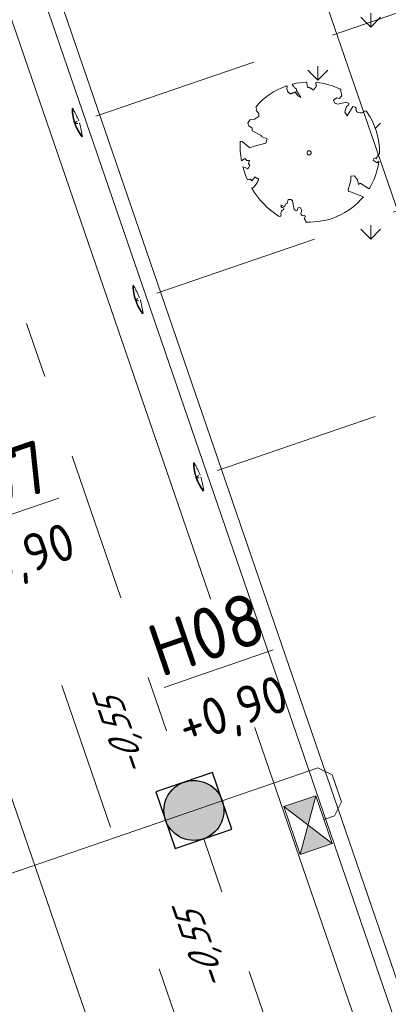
# Model space of a CAD drawing. Header units: metres. Extents: x 264570 to 266133, y 576109 to 577454.
# Tile 96 of 128: x 265519.49 to 265524.42, y 576844.29 to 576857.44. Entities that reach past the tile are written whole.
import ezdxf

# ---------------------------------------------------------------- set-up
doc = ezdxf.new("R2010")
doc.units = ezdxf.units.M
doc.set_wipeout_variables(frame=1)
for name, pattern in [('AM-AS', [16, 10, -2, 2, -2]), ('B-WE-RI-HWA_HUISAANSLUITING_PVC_125-G', [10, 3.25, -0.75, 1.25, -0.75, 1.25, -0.75, 1.25, -0.75]), ('B-WE-RI-HWA_PVC_160-G', [10, 5.5, -4.5]), ('B-WE-RI-HWA_PVC_315-G', [10, 2, -1.125, 0.75, -1.125, 2, -1.125, 0.75, -1.125]), ('XX-HIDDEN2', [3.335, 2.225, -1.11])]:
    doc.linetypes.add(name, pattern=pattern)
for name, color, linetype, lineweight in [('B-OI-RI-HWA_KOLK-S', 252, 'Continuous', 9), ('B-WE-AM-AS-WEG-GD', 252, 'AM-AS', 18), ('B-WE-GR-BOOM-S', 252, 'Continuous', 15), ('B-WE-GR-GRAS_BERMKRUIDENMENGSEL-A', 252, 'Continuous', 18), ('B-WE-OG-TOPOGRAFIE-G', 252, 'Continuous', 15), ('B-WE-RI-DWA_PVC_250-G', 252, 'B-WE-RI-DWA_PVC_250-G', 18), ('B-WE-RI-HWA_KOLKAANSLUITING_PVC_125-G', 252, 'B-WE-RI-HWA_HUISAANSLUITING_PVC_125-G', 18), ('B-WE-RI-HWA_PVC_160-G', 252, 'B-WE-RI-HWA_PVC_160-G', 18), ('B-WE-RI-HWA_PVC_315-G', 252, 'B-WE-RI-HWA_PVC_315-G', 18), ('B-WE-RI-HWA_RIOOLPUT_INSPECTIEPUT-G', 252, 'Continuous', 18), ('B-WE-VH-KANTOPSLUITING_OPSLUITBAND_10X20-G', 252, 'B-WE-VH-KANTOPSLUITING_TALUDBAND-G', 18), ('B-XX-AL-BLAD-1A_5-5-PUTNUMMER-T35-500', 252, 'Continuous', 9), ('B-XX-GC-VERANKERING_ANKERSTANG-G', 252, 'XX-HIDDEN2', 18), ('B-XX-RI-T25-200', 252, 'Continuous', 13)]:
    doc.layers.add(name, color=color, linetype=linetype, lineweight=lineweight)
doc.styles.add('NLCS-ISO', font='NLCS-ISO.ttf')
doc.styles.add('NLCS-ISO-ANNOTATIVE-T18', font='NLCS-ISO.ttf', dxfattribs={"oblique": 30, "height": 1.8})
doc.styles.add('NLCS-ISO-ANNOTATIVE-T35', font='NLCS-ISO.ttf', dxfattribs={"height": 3.5})
doc.linetypes.add('B-WE-RI-DWA_PVC_250-G', pattern='A,6,-5.5,["O   O   O",NLCS-ISO,S=0.5,R=0,X=-2.5,Y=-0.2],-3.5,5', length=20)
doc.linetypes.add('B-WE-VH-KANTOPSLUITING_TALUDBAND-G', pattern='A,5,-2.5,[4,NLCS.shx,S=0.5,R=0,X=0,Y=0],-2.5', length=10)

# ---------------------------------------------------------------- blocks, each defined once
blk = doc.blocks.new('N-SRI-PUT_HWA-SO')
h = blk.add_hatch(color=256)
h.dxf.hatch_style = 1
h.paths.add_polyline_path([(-1.999999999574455, 0, 1), (1.999999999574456, 0, 1)])
at = {"lineweight": -3, "flags": 128}
blk.add_lwpolyline([(-1.999999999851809, -2.00000000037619), (2.000000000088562, -2.000000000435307), (2.000000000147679, 1.99999999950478), (-2.00000000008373, 1.999999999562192)], close=True, dxfattribs=at)
at = {"lineweight": -3}
blk.add_circle((0, 0), 1.999999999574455, dxfattribs=at)
blk = doc.blocks.new('BOOM_WHIPEOUT_SOORT')
blk.add_wipeout([(-0.20752439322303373, -4.622307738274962), (0.019471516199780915, -4.623304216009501), (0.27405912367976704, -4.621145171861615), (0.577116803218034, -4.594876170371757), (0.8973899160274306, -4.545272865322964), (1.1778220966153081, -4.482844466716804), (1.5996416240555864, -4.353766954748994), (1.953058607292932, -4.21139634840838), (2.244985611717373, -4.063796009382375), (2.526667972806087, -3.9005760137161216), (2.9041901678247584, -3.6340727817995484), (3.0979308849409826, -3.473841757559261), (3.331703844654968, -3.255125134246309), (3.4925855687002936, -3.0856646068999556), (3.6232387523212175, -2.9346055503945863), (3.6232387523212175, -2.9346055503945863), (2.77068077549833, -2.608685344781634), (2.637432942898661, -2.5896273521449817), (2.609555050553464, -2.4687334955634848), (2.7932824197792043, -1.8347677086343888), (2.7876413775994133, -1.5451556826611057), (3.029755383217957, -1.5427880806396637), (3.2384075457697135, -1.7930561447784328), (3.3076593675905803, -2.103838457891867), (3.4162002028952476, -2.029217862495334), (4.00189220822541, -2.4066790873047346), (4.084031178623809, -2.268231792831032), (4.175878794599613, -2.0991752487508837), (4.249041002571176, -1.9513081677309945), (4.316178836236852, -1.8027229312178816), (4.37706773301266, -1.6545189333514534), (4.429234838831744, -1.5145309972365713), (4.479258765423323, -1.365543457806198), (4.535831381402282, -1.1729165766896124), (4.592220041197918, -0.9411715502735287), (4.640131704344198, -0.6856879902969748), (4.659341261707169, -0.5524494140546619), (4.547656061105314, -0.6635139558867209), (4.281794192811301, -0.4787032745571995), (4.331532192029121, -0.35083122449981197), (4.495772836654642, -0.40370044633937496), (4.482533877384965, -0.2902863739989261), (4.588047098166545, -0.2709153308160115), (4.588986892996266, -0.15586356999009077), (4.697004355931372, -0.05169747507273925), (4.696580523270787, 0.1661515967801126), (4.679691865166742, 0.46230398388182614), (4.652230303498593, 0.7012779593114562), (4.597659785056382, 1.0119631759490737), (4.538363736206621, 1.259780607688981), (4.473056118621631, 1.4812174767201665), (4.392647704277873, 1.7103817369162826), (4.301897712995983, 1.931775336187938), (4.208640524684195, 2.1308415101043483), (4.142744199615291, 2.258359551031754), (4.039958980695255, 2.440128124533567), (3.9272006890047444, 2.6201057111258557), (3.8853714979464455, 2.6825204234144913), (3.8275621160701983, 2.7634327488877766), (3.7973644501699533, 2.7864421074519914), (3.755994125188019, 2.7993129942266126), (3.710477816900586, 2.7956019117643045), (3.703695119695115, 2.7934412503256), (3.669510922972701, 2.774460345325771), (3.6546699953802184, 2.7602750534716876), (3.6648033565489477, 2.7608255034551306), (3.6813719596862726, 2.7693983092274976), (3.6482347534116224, 2.7522526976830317), (3.6140321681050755, 2.720489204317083), (3.5832423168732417, 2.70439626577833), (3.535690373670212, 2.685674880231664), (3.49420690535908, 2.674711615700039), (3.4369015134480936, 2.6670254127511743), (3.39221200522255, 2.6667539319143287), (3.3268437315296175, 2.6753852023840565), (3.2671578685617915, 2.693230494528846), (3.236053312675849, 2.708445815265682), (3.205661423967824, 2.7309364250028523), (3.181471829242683, 2.7569365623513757), (3.1702652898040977, 2.7729373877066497), (3.1493905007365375, 2.8175094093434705), (3.142184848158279, 2.847350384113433), (3.1402714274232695, 2.8947640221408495), (3.1404579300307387, 2.9207559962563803), (3.1311710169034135, 2.9673856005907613), (3.1125584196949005, 3.0061528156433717), (3.0975163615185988, 3.026491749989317), (3.078584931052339, 3.0455829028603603), (3.0391099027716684, 3.071671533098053), (2.9937579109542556, 3.089257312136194), (2.9621340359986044, 3.0898823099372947), (2.9368881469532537, 3.088412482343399), (2.9206173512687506, 3.085555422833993), (2.90782895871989, 3.0651772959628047), (2.5289886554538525, 2.4615005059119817), (2.375976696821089, 2.711768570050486), (2.495602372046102, 3.102148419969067), (2.62719320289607, 3.1831941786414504), (2.6409823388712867, 3.3070058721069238), (2.5003067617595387, 3.3847277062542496), (1.923431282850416, 3.252119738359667), (1.7085415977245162, 3.32124787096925), (1.6291190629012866, 3.518876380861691), (1.836640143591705, 3.674522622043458), (2.010102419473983, 3.6382019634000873), (2.170159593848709, 3.7977532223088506), (2.1062440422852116, 4.123633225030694), (2.109077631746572, 4.134539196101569), (2.1114795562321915, 4.162477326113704), (2.101838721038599, 4.205097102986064), (2.0895417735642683, 4.226721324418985), (2.0597645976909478, 4.255535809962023), (2.026590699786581, 4.2727361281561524), (1.9890498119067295, 4.290345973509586), (1.8430242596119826, 4.355049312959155), (1.7483771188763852, 4.393852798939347), (1.5797401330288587, 4.457113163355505), (1.4733726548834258, 4.493262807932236), (1.2855670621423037, 4.55025050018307), (1.1404317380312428, 4.583134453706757), (1.0179388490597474, 4.616915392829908), (0.8699028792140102, 4.6568749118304), (0.710577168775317, 4.673231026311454), (0.5950530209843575, 4.688960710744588), (0.5255933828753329, 4.699012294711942), (0.48781735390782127, 4.700947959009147), (0.4472992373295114, 4.684430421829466), (0.43817982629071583, 4.641635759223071), (0.43817982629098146, 4.641635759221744), (0.4536864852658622, 4.587077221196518), (0.4536864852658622, 4.587077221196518), (0.47199936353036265, 4.5180193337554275), (0.4748055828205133, 4.503519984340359), (0.4682305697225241, 4.427539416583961), (0.4524264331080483, 4.401720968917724), (0.4027940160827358, 4.348944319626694), (0.37451882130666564, 4.326798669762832), (0.3575827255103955, 4.288555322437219), (0.30400079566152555, 4.2292955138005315), (0.27130216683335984, 4.20896179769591), (0.24386239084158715, 4.204005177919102), (0.22274505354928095, 4.218871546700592), (0.20776759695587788, 4.242882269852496), (0.17113293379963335, 4.279390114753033), (0.12814653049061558, 4.303526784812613), (0.08576085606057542, 4.3235970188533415), (0.05601598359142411, 4.3366249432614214), (0.008627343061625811, 4.352010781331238), (-0.025271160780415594, 4.357165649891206), (-0.060845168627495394, 4.360655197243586), (-0.09572821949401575, 4.382290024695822), (-0.11200356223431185, 4.407440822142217), (-0.12701767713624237, 4.446162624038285), (-0.140407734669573, 4.501466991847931), (-0.15085765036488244, 4.5701043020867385), (-0.15563975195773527, 4.601514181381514), (-0.1613872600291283, 4.639265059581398), (-0.16735879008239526, 4.678487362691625), (-0.16735879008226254, 4.678487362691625), (-0.1853330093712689, 4.708708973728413), (-0.1905586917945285, 4.712146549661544), (-0.199187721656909, 4.715937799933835), (-0.21596645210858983, 4.718149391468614), (-0.24099240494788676, 4.716806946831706), (-0.26463996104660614, 4.715414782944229), (-0.2920664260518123, 4.713649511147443), (-0.36548785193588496, 4.708126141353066), (-0.37509155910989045, 4.707317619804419), (-0.42231648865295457, 4.703051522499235), (-0.5437373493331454, 4.689859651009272), (-0.5776473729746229, 4.685600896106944), (-0.7454225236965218, 4.6608057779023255), (-0.7881087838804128, 4.653500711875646), (-0.8312056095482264, 4.645711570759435), (-0.9514217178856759, 4.621768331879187), (-0.9933954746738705, 4.6126332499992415), (-1.0506524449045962, 4.599518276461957), (-1.079694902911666, 4.592575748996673), (-1.1050331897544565, 4.576539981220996), (-1.1140775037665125, 4.558331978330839), (-1.112999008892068, 4.5322243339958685), (-1.1056994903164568, 4.518565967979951), (-1.091681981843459, 4.5003988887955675), (-1.0725497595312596, 4.475602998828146), (-0.9976578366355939, 4.382689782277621), (-0.9165961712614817, 4.302636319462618), (-0.8645246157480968, 4.253090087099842), (-0.8544819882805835, 4.2389873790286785), (-0.8479177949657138, 4.225227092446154), (-0.8444672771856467, 4.211656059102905), (-0.8437656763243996, 4.19812111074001), (-0.8437656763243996, 4.19812111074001), (-0.8491501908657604, 4.170546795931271), (-0.8545067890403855, 4.156201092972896), (-0.8525109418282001, 4.149414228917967), (-0.5630461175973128, 3.684102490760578), (-0.768821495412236, 3.7965620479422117), (-0.8525075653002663, 3.9385095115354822), (-0.8669159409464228, 3.9629488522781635), (-0.887723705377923, 3.986718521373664), (-0.8931205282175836, 4.037551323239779), (-0.8974985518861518, 4.078788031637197), (-0.9217187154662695, 4.051402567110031), (-0.9502355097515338, 4.030984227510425), (-0.966138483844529, 4.02424635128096), (-1.0007251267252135, 4.016006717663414), (-1.0191133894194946, 4.013274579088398), (-1.0573412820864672, 4.007509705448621), (-1.0965196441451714, 3.9972427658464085), (-1.1161020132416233, 3.9891284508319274), (-1.154647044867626, 3.9692611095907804), (-1.173386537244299, 3.9592225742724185), (-1.1916219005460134, 3.9502571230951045), (-1.2261338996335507, 3.9389744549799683), (-1.2421873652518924, 3.9383717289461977), (-1.2573760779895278, 3.942011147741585), (-1.286512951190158, 3.9599870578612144), (-1.3012665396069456, 3.972918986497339), (-1.3331575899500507, 4.003159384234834), (-1.3709118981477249, 4.034553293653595), (-1.4151034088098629, 4.066265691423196), (-1.4366482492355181, 4.087660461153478), (-1.4557149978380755, 4.1165944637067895), (-1.470720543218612, 4.155952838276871), (-1.4756217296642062, 4.183527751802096), (-1.4800817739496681, 4.208620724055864), (-1.482215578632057, 4.2774832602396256), (-1.4802009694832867, 4.304018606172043), (-1.4793596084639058, 4.3151005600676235), (-1.476111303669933, 4.357885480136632), (-1.4721566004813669, 4.409974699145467), (-1.4747961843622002, 4.4293801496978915), (-1.4820687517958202, 4.44247360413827), (-1.5034969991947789, 4.457706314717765), (-1.5087602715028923, 4.459188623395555), (-1.5343465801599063, 4.4576094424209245), (-1.53434658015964, 4.4576094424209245), (-1.5577479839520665, 4.449279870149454), (-1.5785445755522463, 4.444133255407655), (-1.61869148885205, 4.424070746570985), (-1.692273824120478, 4.3986461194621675), (-1.79853482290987, 4.355261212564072), (-1.8805448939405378, 4.319669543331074), (-1.9275117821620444, 4.298439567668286), (-1.9844099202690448, 4.271878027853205), (-2.0346238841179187, 4.247656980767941), (-2.070280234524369, 4.230006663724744), (-2.187173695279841, 4.169450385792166), (-2.2735026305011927, 4.121997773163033), (-2.3078547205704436, 4.102449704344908), (-2.4197009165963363, 4.036090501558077), (-2.4595458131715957, 4.018362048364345), (-2.535095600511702, 3.9631006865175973), (-2.5900920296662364, 3.9266231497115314), (-2.642346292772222, 3.890914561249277), (-2.69860452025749, 3.8512926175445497), (-2.7146206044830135, 3.8397843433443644), (-2.7822464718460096, 3.7900462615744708), (-2.84132122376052, 3.7450378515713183), (-2.896700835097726, 3.6862159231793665), (-2.990164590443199, 3.6248046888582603), (-3.0483668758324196, 3.5658408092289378), (-3.1130480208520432, 3.503424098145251), (-3.168916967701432, 3.4662855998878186), (-3.2467152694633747, 3.3919661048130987), (-3.3171586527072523, 3.3216234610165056), (-3.3893444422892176, 3.246327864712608), (-3.4431655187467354, 3.187933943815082), (-3.490818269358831, 3.1345274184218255), (-3.5228966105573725, 3.0976298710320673), (-3.5617831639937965, 3.0518343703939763), (-3.4916904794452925, 2.9153994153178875), (-3.538710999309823, 2.8272122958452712), (-3.3616649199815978, 2.618591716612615), (-3.364856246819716, 2.427282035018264), (-3.6487714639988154, 2.2416437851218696), (-3.9613297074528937, 2.1927104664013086), (-4.1012279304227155, 1.9728365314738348), (-4.017955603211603, 1.8042713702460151), (-3.813162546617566, 1.630688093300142), (-3.799705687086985, 1.4604007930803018), (-3.193741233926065, 1.162956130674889), (-3.1429006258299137, 1.0542810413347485), (-2.811019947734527, 0.9221287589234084), (-2.8841689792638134, 0.6385843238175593), (-3.963079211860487, 0.33554138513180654), (-4.4732419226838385, 0.7395528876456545), (-4.598886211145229, 0.7644784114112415), (-4.604409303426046, 0.5988703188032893), (-4.605188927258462, 0.5407989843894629), (-4.605359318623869, 0.47900051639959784), (-4.6044470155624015, 0.39199320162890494), (-4.602029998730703, 0.30039699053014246), (-4.599731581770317, 0.24251793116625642), (-4.5959695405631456, 0.16934063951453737), (-4.593005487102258, 0.12169703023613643), (-4.585619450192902, 0.023580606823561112), (-4.573717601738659, -0.015740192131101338), (-4.572797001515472, -0.10982912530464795), (-4.569616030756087, -0.1385469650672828), (-4.56497074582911, -0.17825878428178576), (-4.5526423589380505, -0.2736254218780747), (-4.550655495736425, -0.2878896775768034), (-4.537654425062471, -0.3753621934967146), (-4.533680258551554, -0.4013445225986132), (-4.529073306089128, -0.42846605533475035), (-4.522020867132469, -0.46986576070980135), (-4.518797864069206, -0.4881882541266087), (-4.510309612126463, -0.5348354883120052), (-4.289085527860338, -0.39015088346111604), (-4.167342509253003, -0.5080714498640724), (-3.9855421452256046, -0.5229899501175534), (-4.034588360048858, -0.7207480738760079), (-3.9470031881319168, -0.8546361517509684), (-4.038465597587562, -0.9972947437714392), (-4.114496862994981, -1.0661376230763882), (-4.257176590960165, -0.9746547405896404), (-4.417328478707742, -0.9470890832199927), (-4.390686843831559, -1.043959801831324), (-4.3440480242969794, -1.1992532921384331), (-4.315725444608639, -1.28636841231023), (-4.2782597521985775, -1.3947944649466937), (-4.248659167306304, -1.4757410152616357), (-4.219291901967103, -1.5524662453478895), (-4.182071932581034, -1.645179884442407), (-4.147821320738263, -1.7265298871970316), (-4.109347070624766, -1.8138899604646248), (-4.109347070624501, -1.8138899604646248), (-4.037213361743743, -1.7907265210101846), (-3.981736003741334, -1.7780722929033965), (-3.940380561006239, -1.7742606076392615), (-3.875701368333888, -1.7992141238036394), (-3.8654892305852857, -1.8141059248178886), (-3.8567268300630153, -1.829506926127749), (-3.837007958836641, -1.8575577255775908), (-3.837007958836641, -1.8575577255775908), (-3.825925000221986, -1.8701575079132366), (-3.601737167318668, -1.6136340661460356), (-3.5042543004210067, -1.691729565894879), (-3.4927452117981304, -1.6991355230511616), (-3.459310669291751, -1.7147747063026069), (-3.4485391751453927, -1.717346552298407), (-3.4280590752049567, -1.7198000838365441), (-3.4020464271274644, -1.7233232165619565), (-3.384940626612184, -1.7370588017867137), (-3.3790533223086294, -1.7662338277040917), (-3.3796290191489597, -1.7785979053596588), (-3.3814755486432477, -1.7919300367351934), (-3.384593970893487, -1.8060193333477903), (-3.408418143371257, -1.8658856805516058), (-3.4160076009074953, -1.8808102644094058), (-3.4378030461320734, -1.9226576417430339), (-3.4437180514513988, -1.935043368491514), (-3.4558036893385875, -1.9667785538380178), (-3.4588196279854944, -1.9761843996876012), (-3.4896310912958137, -2.033970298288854), (-3.5296027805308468, -2.084950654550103), (-3.5601183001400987, -2.1238705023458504), (-3.588486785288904, -2.160051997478), (-3.612941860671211, -2.191242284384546), (-3.632859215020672, -2.216645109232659), (-3.6920314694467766, -2.292114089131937), (-3.6920314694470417, -2.292114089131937), (-3.7241274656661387, -2.3236045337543), (-3.7420929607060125, -2.3334154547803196), (-3.764933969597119, -2.342410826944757), (-3.793395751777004, -2.3503070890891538), (-3.828223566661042, -2.3568206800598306), (-3.763809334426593, -2.4634806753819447), (-3.679124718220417, -2.5960709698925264), (-3.6137186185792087, -2.7194729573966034), (-3.5106285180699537, -2.837864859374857), (-3.4438066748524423, -2.9267316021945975), (-3.364065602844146, -3.028189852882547), (-3.2570328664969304, -3.157211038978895), (-3.1731343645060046, -3.2531061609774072), (-3.10163802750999, -3.3314783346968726), (-3.020349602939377, -3.417090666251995), (-2.94022179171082, -3.4980656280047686), (-2.840238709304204, -3.594657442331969), (-2.746435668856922, -3.6810726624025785), (-2.7188269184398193, -3.705769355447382), (-2.595375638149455, -3.8123037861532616), (-2.5757186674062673, -3.8286995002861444), (-2.4665206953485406, -3.917077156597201), (-2.4312662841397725, -3.9446605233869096), (-2.377352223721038, -3.9859785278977), (-2.2879701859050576, -4.052242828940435), (-2.186807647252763, -4.124008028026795), (-2.173492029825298, -4.133206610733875), (-2.0356277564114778, -4.2251841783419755), (-1.9736331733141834, -4.243884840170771), (-2.0356277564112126, -4.2251841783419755), (-1.9436401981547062, -4.2403538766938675), (-1.9096838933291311, -4.2257795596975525), (-1.9007988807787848, -4.219562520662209), (-1.8771164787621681, -4.195014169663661), (-1.8625700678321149, -4.167605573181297), (-1.8554699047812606, -4.12047873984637), (-1.8770256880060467, -4.0590965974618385), (-1.8770256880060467, -4.0590965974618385), (-1.8715092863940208, -3.976692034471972), (-1.855603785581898, -3.9362314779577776), (-1.8104960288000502, -3.8801394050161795), (-1.7879389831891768, -3.8475755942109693), (-1.724211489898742, -3.805577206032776), (-1.724211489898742, -3.805577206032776), (-1.681650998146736, -3.744882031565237), (-1.6823650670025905, -3.7247020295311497), (-1.6877096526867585, -3.7069504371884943), (-1.6980468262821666, -3.6899883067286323), (-1.7680838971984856, -3.66274319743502), (-1.7680838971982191, -3.66274319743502), (-1.7680838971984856, -3.66274319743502), (-1.7680838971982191, -3.66274319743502), (-1.8049429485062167, -3.660988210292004), (-1.8199456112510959, -3.6558653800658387), (-1.8413059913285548, -3.6428731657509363), (-1.8608519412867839, -3.62129383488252), (-1.865204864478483, -3.613956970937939), (-1.8748873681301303, -3.5858340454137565), (-1.8739210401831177, -3.548620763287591), (-1.8694310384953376, -3.5343345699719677), (-1.8469689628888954, -3.501336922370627), (-1.8469689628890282, -3.501336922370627), (-1.6309999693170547, -3.6168351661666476), (-1.5491655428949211, -3.406174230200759), (-1.462415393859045, -3.378935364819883), (-1.403219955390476, -3.1263751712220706), (-1.1903328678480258, -3.119737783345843), (-1.1062319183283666, -3.203708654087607), (-0.9959863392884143, -3.7852721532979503), (-0.8683093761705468, -3.8828882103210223), (-0.7604602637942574, -3.8205340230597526), (-0.7390886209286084, -3.6674725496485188), (-0.5969296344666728, -3.653208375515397), (-0.48921874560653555, -3.844850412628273), (-0.5531954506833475, -4.050038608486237), (-0.5370382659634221, -4.09698264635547), (-0.5174050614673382, -4.127616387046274), (-0.49119965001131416, -4.154398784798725), (-0.4504365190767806, -4.1799071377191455), (-0.42438435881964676, -4.18938966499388), (-0.3751198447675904, -4.196054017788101), (-0.33607118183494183, -4.191650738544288), (-0.2902491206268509, -4.1745717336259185), (-0.2779132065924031, -4.199075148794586), (-0.27067562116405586, -4.220348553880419), (-0.26959800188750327, -4.233807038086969), (-0.2643520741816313, -4.268200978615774), (-0.26848824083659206, -4.306098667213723), (-0.2746452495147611, -4.327751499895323), (-0.2873792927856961, -4.355874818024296), (-0.2949486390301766, -4.368194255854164), (-0.3199674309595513, -4.397955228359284), (-0.31996743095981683, -4.397955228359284), (-0.3199674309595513, -4.397955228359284), (-0.29792361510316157, -4.42206626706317), (-0.2821735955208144, -4.442004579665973), (-0.27757712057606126, -4.44834418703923), (-0.2595090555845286, -4.47613432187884), (-0.24748253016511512, -4.497915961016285), (-0.2421322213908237, -4.508752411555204), (-0.22877622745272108, -4.540238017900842), (-0.22234943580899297, -4.558731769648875)])
blk.add_lwpolyline([(0.3987779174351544, 4.34424961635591), (0.4068101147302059, 4.353639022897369), (0.4144662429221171, 4.361840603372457), (0.4218039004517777, 4.36920935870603), (0.4288806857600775, 4.3761002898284), (0.4357541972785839, 4.382868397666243), (0.4424820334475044, 4.389868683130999), (0.4491217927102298, 4.397456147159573), (0.4557310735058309, 4.405985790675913), (0.4622602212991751, 4.41584358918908), (0.4682305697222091, 4.427539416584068), (0.4730561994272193, 4.441614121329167), (0.4761511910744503, 4.458608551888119), (0.4769296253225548, 4.479063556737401), (0.4748055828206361, 4.503519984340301), (0.4691931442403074, 4.53251868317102), (0.4381798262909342, 4.641635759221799, -0.5293802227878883), (0.4878173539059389, 4.700947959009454, -0.08713876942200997), (2.045227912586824, 4.26384220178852, -0.3723405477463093), (2.106244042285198, 4.123633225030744), (2.170159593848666, 3.797753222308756), (2.010102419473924, 3.638201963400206), (1.836640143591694, 3.674522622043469), (1.629119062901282, 3.518876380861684), (1.708541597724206, 3.321247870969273), (1.923431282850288, 3.252119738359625), (2.500306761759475, 3.384727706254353), (2.640982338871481, 3.307005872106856), (2.627193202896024, 3.183194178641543), (2.495602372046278, 3.102148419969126), (2.375976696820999, 2.711768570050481), (2.528988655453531, 2.461500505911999), (2.920617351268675, 3.085555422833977, -0.5046405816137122), (3.140271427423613, 2.894764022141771, 0.3319483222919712), (3.267157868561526, 2.693230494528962, 0.282007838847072), (3.681371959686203, 2.769398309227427), (3.648234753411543, 2.752252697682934, -0.5121558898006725), (3.837951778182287, 2.750751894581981, -0.1607604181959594), (4.697004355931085, -0.05169747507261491), (4.588986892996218, -0.1558635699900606), (4.588047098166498, -0.2709153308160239), (4.482533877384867, -0.2902863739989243), (4.495772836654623, -0.4037004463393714), (4.331532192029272, -0.3508312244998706), (4.281794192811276, -0.4787032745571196), (4.484321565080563, -0.6133576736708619), (4.547656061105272, -0.6635139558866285), (4.659341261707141, -0.5524494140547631, -0.1063709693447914), (4.001892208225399, -2.406679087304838), (3.41620020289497, -2.029217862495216), (3.307659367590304, -2.103838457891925), (3.238407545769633, -1.793056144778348), (3.029755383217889, -1.542788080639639), (2.787641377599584, -1.545155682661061), (2.793282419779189, -1.834767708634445), (2.609555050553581, -2.468733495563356), (2.637432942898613, -2.589627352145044), (2.770680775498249, -2.608685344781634), (3.623238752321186, -2.934605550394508, -0.2362982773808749), (-0.2075243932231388, -4.622307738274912, 0.1596250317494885), (-0.3199674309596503, -4.397955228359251, 0.3508021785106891), (-0.2902491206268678, -4.174571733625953, -0.5046405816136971), (-0.5531954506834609, -4.050038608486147), (-0.4892187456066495, -3.844850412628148), (-0.5969296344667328, -3.653208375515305), (-0.7390886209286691, -3.667472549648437), (-0.7604602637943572, -3.820534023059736), (-0.8683093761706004, -3.882888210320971), (-0.9959863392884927, -3.78527215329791), (-1.106231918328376, -3.203708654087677), (-1.190332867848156, -3.119737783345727), (-1.403219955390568, -3.12637517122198), (-1.462415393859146, -3.378935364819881), (-1.549165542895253, -3.406174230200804), (-1.630999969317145, -3.616835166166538), (-1.846968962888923, -3.501336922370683, 0.7335825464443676), (-1.768083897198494, -3.66274319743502, -0.8616245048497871), (-1.724211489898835, -3.805577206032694, 0.2799778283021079), (-1.883663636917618, -4.049792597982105), (-1.87702568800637, -4.059096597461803, -0.8270561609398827), (-2.035627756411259, -4.225184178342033, -0.1167741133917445), (-3.828223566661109, -2.356820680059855), (-3.79339575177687, -2.350307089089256), (-3.76493396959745, -2.342410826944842), (-3.742092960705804, -2.333415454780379), (-3.724127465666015, -2.323604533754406), (-3.710292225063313, -2.313261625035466), (-3.69984197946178, -2.302670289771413), (-3.692031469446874, -2.292114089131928), (-3.473611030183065, -2.013538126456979), (-3.468919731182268, -2.003820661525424), (-3.465085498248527, -1.994495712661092), (-3.461816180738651, -1.985353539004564), (-3.458819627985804, -1.976184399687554), (-3.455803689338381, -1.966778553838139), (-3.452476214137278, -1.956926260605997), (-3.448545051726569, -1.946417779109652), (-3.443718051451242, -1.935043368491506), (-3.437803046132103, -1.922657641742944), (-3.43100780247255, -1.909372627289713), (-3.423640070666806, -1.895364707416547), (-3.416007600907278, -1.88081026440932), (-3.408418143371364, -1.865885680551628), (-3.401179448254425, -1.850767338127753), (-3.394599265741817, -1.835631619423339), (-3.388985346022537, -1.820654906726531), (-3.384593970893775, -1.806019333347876), (-3.381475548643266, -1.791930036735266), (-3.379629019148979, -1.778597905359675), (-3.379053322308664, -1.766233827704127), (-3.379747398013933, -1.755048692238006), (-3.381710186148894, -1.745253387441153), (-3.384940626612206, -1.737058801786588), (-3.389437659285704, -1.730675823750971), (-3.395177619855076, -1.726207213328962), (-3.402046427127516, -1.723323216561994), (-3.409907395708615, -1.721585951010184), (-3.418623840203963, -1.720557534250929), (-3.428059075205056, -1.719800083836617), (-3.43807641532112, -1.718875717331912), (-3.44853917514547, -1.717346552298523), (-3.459310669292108, -1.714774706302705), (-3.470277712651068, -1.71082271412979), (-3.481421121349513, -1.705554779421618), (-3.492745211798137, -1.699135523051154), (-3.50425430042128, -1.691729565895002), (-3.515952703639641, -1.683501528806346), (-3.527844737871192, -1.674616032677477), (-3.539934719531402, -1.665237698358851), (-3.552226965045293, -1.655531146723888), (-3.564698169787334, -1.645612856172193), (-3.577214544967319, -1.635406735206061), (-3.589614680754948, -1.624788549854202), (-3.601737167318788, -1.613634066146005), (-3.825925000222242, -1.870157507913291), (-3.837007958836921, -1.857557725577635), (-3.847329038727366, -1.844048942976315), (-3.856726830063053, -1.829506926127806), (-3.865489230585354, -1.814105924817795), (-3.875701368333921, -1.799214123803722), (-3.88989767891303, -1.786498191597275), (-3.910612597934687, -1.777624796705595), (-3.94038056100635, -1.774260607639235), (-3.981736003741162, -1.778072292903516), (-4.037213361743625, -1.790726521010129), (-4.109347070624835, -1.813889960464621, -0.04099741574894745), (-4.417328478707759, -0.9470890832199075), (-4.257176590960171, -0.9746547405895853), (-4.114496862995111, -1.066137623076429), (-4.038465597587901, -0.9972947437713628), (-3.94700318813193, -0.8546361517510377), (-4.034588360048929, -0.7207480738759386), (-3.985542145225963, -0.5229899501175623), (-4.167342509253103, -0.5080714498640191), (-4.289085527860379, -0.3901508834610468), (-4.510309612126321, -0.5348354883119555, -0.05814040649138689), (-4.5988862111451, 0.7644784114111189), (-4.47324192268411, 0.7395528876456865), (-3.963079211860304, 0.335541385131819), (-3.742832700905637, 0.4119701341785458), (-2.884168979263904, 0.6385843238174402), (-2.811019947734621, 0.9221287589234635), (-3.142900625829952, 1.054281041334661), (-3.193741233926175, 1.162956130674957), (-3.799705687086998, 1.460400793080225), (-3.813162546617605, 1.63068809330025), (-4.017955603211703, 1.804271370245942), (-4.101227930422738, 1.972836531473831), (-3.961329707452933, 2.192710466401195), (-3.648771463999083, 2.241643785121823), (-3.364856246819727, 2.427282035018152), (-3.361664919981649, 2.618591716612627), (-3.538710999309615, 2.827212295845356), (-3.491690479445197, 2.915399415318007), (-3.56178316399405, 3.051834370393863, -0.1342797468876), (-1.53434658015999, 4.457609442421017, -0.5417265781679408), (-1.472156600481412, 4.40997469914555), (-1.482215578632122, 4.277483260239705), (-1.480081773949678, 4.208620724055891), (-1.470720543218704, 4.155952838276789), (-1.455714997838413, 4.116594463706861), (-1.436648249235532, 4.087660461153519), (-1.415103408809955, 4.066265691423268), (-1.392663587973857, 4.049525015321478), (-1.370911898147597, 4.034553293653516), (-1.351100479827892, 4.019063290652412), (-1.33315758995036, 4.003159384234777), (-1.316680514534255, 3.987543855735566), (-1.301266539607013, 3.972918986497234), (-1.286512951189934, 3.959987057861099), (-1.272017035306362, 3.949450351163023), (-1.25737607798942, 3.942011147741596), (-1.242187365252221, 3.938371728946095), (-1.226133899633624, 3.938974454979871), (-1.209241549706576, 3.943222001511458), (-1.191621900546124, 3.950257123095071), (-1.173386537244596, 3.959222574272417), (-1.154647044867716, 3.969261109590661), (-1.135515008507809, 3.979515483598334), (-1.116102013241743, 3.989128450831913), (-1.096519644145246, 3.997242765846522), (-1.076885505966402, 4.003246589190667), (-1.057341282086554, 4.007509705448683), (-1.038034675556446, 4.010647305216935), (-1.019113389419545, 4.013274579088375), (-1.000725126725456, 4.016006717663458), (-0.9830175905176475, 4.019458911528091), (-0.9661384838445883, 4.024246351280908), (-0.9502355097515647, 4.030984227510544), (-0.9354276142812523, 4.04011654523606), (-0.9217187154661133, 4.051402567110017), (-0.909083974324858, 4.064430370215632), (-0.8974985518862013, 4.078788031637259), (-0.8877237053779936, 3.986718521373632), (-0.8669159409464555, 3.962948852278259), (-0.7688214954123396, 3.796562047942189), (-0.5630461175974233, 3.684102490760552), (-0.8545067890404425, 4.156201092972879), (-0.8491501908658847, 4.170546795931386), (-0.8454482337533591, 4.184469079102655), (-0.8437656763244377, 4.198121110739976), (-0.8444672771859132, 4.211656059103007), (-0.8479177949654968, 4.225227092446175), (-0.8544819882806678, 4.238987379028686), (-0.8645246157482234, 4.253090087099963), (-0.8783150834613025, 4.267823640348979), (-0.8957413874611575, 4.284017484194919), (-0.9165961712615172, 4.302636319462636), (-0.9406720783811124, 4.324644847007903), (-0.96776175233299, 4.351007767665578), (-0.9976578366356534, 4.382689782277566), (-1.030152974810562, 4.420655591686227), (-1.10569949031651, 4.518565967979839, -0.5431042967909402), (-1.079694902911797, 4.592575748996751, -0.04676559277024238), (-0.2159664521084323, 4.718149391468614, -0.3851675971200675), (-0.1673587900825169, 4.678487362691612), (-0.1404077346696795, 4.501466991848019), (-0.1270176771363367, 4.446162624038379), (-0.112003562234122, 4.407440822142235), (-0.09572821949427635, 4.382290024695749), (-0.07855447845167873, 4.367698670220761), (-0.0608451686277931, 4.360655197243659), (-0.04296311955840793, 4.35814804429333), (-0.02527116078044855, 4.357165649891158), (-0.008065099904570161, 4.355231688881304), (0.008627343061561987, 4.352010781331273), (0.02484547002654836, 4.347702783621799), (0.04062858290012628, 4.342507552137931), (0.05601598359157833, 4.336624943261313), (0.07104697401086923, 4.330254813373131), (0.08576085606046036, 4.323597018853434), (0.1001969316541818, 4.316851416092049), (0.1143637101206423, 4.310171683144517), (0.1281465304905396, 4.303526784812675), (0.1413999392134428, 4.296839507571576), (0.1539784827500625, 4.290032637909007), (0.1657367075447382, 4.283028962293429), (0.1765291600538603, 4.275751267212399), (0.1862103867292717, 4.2681223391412), (0.1946349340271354, 4.260064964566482), (0.2017367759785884, 4.251567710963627), (0.2077675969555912, 4.242882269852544), (0.2130585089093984, 4.23432611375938), (0.2179406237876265, 4.226216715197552), (0.2227450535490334, 4.218871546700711), (0.2278029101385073, 4.212608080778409), (0.2334453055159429, 4.207743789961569), (0.2400033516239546, 4.204596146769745), (0.2477214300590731, 4.203414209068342), (0.2564970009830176, 4.20417337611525), (0.2661407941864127, 4.20678063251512), (0.2764635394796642, 4.211142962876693), (0.2872759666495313, 4.217167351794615), (0.2983888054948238, 4.224760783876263), (0.3096127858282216, 4.233830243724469), (0.3207586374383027, 4.244282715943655), (0.3316651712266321, 4.255981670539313), (0.3422835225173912, 4.268616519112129), (0.352592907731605, 4.281833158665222), (0.3625725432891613, 4.29527748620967), (0.3722016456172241, 4.308595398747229), (0.3814594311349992, 4.321432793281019), (0.3903251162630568, 4.33343556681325)], format="xyb", close=True)
blk.add_circle((0, 0), 0.1382965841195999)
blk = doc.blocks.new('*U42')
blk.add_wipeout([(-1.125000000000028, 0.7499999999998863), (1.124999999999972, 0.7499999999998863), (1.124999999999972, -0.7499999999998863), (-1.125000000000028, -0.7499999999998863)])
h = blk.add_hatch(color=256)
h.dxf.hatch_style = 1
h.paths.add_polyline_path([(0, 0), (-1.124999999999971, 0.7499999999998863), (-1.124999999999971, -0.7499999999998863)])
h.paths.add_polyline_path([(1.124999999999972, -0.7499999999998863), (1.124999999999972, 0.7499999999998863), (5.551115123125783e-17, -1.110223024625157e-16)])
for p, q in [((-1.124999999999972, -0.7499999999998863), (1.124999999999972, 0.7499999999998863)), ((1.124999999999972, -0.7499999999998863), (-1.124999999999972, 0.7499999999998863))]:
    blk.add_line(p, q)
at = {"flags": 128}
blk.add_lwpolyline([(-1.124999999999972, -0.7499999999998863), (1.124999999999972, -0.7499999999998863), (1.124999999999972, 0.7499999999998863), (-1.124999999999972, 0.7499999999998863)], close=True, dxfattribs=at)

msp = doc.modelspace()

# ---------------------------------------------------------------- hatches: boundary and pattern name
at = {"layer": 'B-WE-GR-GRAS_BERMKRUIDENMENGSEL-A'}
h = msp.add_hatch(dxfattribs=at)
h.set_pattern_fill('AGR-KRUIDEN', color=256, scale=0.5, pattern_type=2)
h.set_pattern_definition([(90, (214669.059932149, 555914.2474301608), (-0.707106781, 0.707106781), [0.1875, -1.226713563]), (45, (214669.059932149, 555914.2474301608), (-0.7071067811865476, 0.7071067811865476), [0.1875, -0.8125000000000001]), (135, (214669.059932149, 555914.2474301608), (-0.7071067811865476, -0.7071067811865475), [0.1875, -0.8125])])
edge = h.paths.add_edge_path()
edge.add_arc((265527.7138867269, 576857.8139500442), 5.411638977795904, 227.2651586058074, 272.8597008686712, ccw=False)
edge.add_arc((265525.9893289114, 576855.9473434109), 2.870316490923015, 172.6809178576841, 227.2651586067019, ccw=False)
edge.add_arc((265592.9870188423, 576847.342060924), 70.41838339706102, 169.7678493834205, 172.6809178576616, ccw=False)
edge.add_arc((265489.4147992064, 576866.037650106), 34.8276604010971, 349.7678493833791, 355.9213923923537)
edge.add_line((265524.1542553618, 576863.5605318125), (265527.9838759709, 576852.4090502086))

# ---------------------------------------------------------------- linework, layer by layer
at = {"layer": 'B-WE-AM-AS-WEG-GD', "flags": 128}
msp.add_lwpolyline([(265555.7860713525, 576744.5120465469), (265498.3859794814, 576911.6555142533), (265424.1420092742, 576886.1587911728)], dxfattribs=at)
at = {"layer": 'B-WE-RI-DWA_PVC_250-G', "flags": 128}
msp.add_lwpolyline([(265518.7993087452, 576848.7502105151), (265536.9880538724, 576795.7863591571)], dxfattribs=at)
at = {"layer": 'B-WE-RI-HWA_KOLKAANSLUITING_PVC_125-G', "flags": 128}
msp.add_lwpolyline([(265522.8847624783, 576847.2455817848), (265523.475876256, 576847.4485831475), (265523.6664635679, 576847.3554355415), (265523.7898871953, 576846.9960379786), (265523.696739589, 576846.8054506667), (265523.55487213, 576846.7567308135)], dxfattribs=at)
at = {"layer": 'B-WE-RI-HWA_PVC_160-G', "flags": 128}
msp.add_lwpolyline([(265522.8845250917, 576847.2455002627), (265518.0373813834, 576845.5809213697), (265517.9442337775, 576845.3903340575), (265518.0676574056, 576845.0309364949), (265518.2582447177, 576844.9377888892), (265518.4001121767, 576844.9865087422)], dxfattribs=at)
at = {"layer": 'B-WE-RI-HWA_PVC_315-G'}
for p in [(265499.0845865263, 576913.0849190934), (265550.8171761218, 576762.4446651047)]:
    msp.add_line(p, (265521.8205179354, 576846.8801048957), dxfattribs=at)
at = {"layer": 'B-WE-VH-KANTOPSLUITING_OPSLUITBAND_10X20-G', "flags": 128}
msp.add_lwpolyline([(265497.3444289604, 576914.4169354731), (265500.2178823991, 576915.4037313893), (265553.4855546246, 576760.2934665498), (265553.512667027, 576760.2145178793, 0.3919725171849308), (265567.6410785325, 576752.6265527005), (265571.1615034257, 576753.541498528)], format="xyb", dxfattribs=at)
at = {"layer": 'B-XX-GC-VERANKERING_ANKERSTANG-G'}
msp.add_line((265527.3945560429, 576853.2213324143), (265521.7180503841, 576851.2778121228), dxfattribs=at)
for centre, radius, start, end in [((265520.8407950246, 576856.2578226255), 0.6474630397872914, 180.4356473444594, 198.4520183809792), ((265518.3983720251, 576855.2650740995), 2.057151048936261, 23.58912484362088, 28.7846055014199), ((265520.8481298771, 576856.2584180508), 0.6468024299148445, 180.2469939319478, 197.8970071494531), ((265520.3088103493, 576855.9858749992), 0.1060518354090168, 116.7414842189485, 140.8063007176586), ((265520.8375627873, 576856.2672666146), 0.6474630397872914, 199.3353387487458, 217.3517201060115), ((265520.2505093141, 576856.1562196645), 0.1060518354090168, 256.9810600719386, 281.045882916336), ((265520.8437242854, 576856.2712903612), 0.6468024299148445, 199.8903583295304, 217.5403650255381), ((265518.2990503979, 576855.555273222), 2.057151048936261, 9.002751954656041, 14.19824618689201), ((265521.6526092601, 576853.8929577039), 0.6474630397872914, 180.4356473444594, 198.4520183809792), ((265519.2101862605, 576852.900209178), 2.057151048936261, 23.58912484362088, 28.7846055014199), ((265521.6599441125, 576853.8935531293), 0.6468024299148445, 180.2469939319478, 197.8970071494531), ((265521.1206245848, 576853.6210100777), 0.1060518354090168, 116.7414842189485, 140.8063007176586), ((265521.6493770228, 576853.902401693), 0.6474630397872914, 199.3353387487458, 217.3517201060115), ((265521.0623235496, 576853.791354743), 0.1060518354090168, 256.9810600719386, 281.045882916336), ((265521.6555385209, 576853.9064254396), 0.6468024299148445, 199.8903583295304, 217.5403650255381), ((265519.1108646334, 576853.1904083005), 2.057151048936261, 9.002751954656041, 14.19824618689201), ((265522.4619457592, 576851.5271539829), 0.6474630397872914, 180.4356473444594, 198.4520183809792), ((265520.0195227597, 576850.534405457), 2.057151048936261, 23.58912484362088, 28.7846055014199), ((265522.4692806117, 576851.5277494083), 0.6468024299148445, 180.2469939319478, 197.8970071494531), ((265521.929961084, 576851.2552063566), 0.1060518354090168, 116.7414842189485, 140.8063007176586), ((265522.458713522, 576851.536597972), 0.6474630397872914, 199.3353387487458, 217.3517201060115), ((265521.8716600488, 576851.4255510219), 0.1060518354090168, 256.9810600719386, 281.045882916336), ((265522.4648750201, 576851.5406217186), 0.6468024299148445, 199.8903583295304, 217.5403650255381), ((265519.9202011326, 576850.8246045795), 2.057151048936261, 9.002751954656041, 14.19824618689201)]:
    msp.add_arc(centre, radius, start, end, dxfattribs=at)

# ---------------------------------------------------------------- block references
at = {"layer": 'B-WE-RI-HWA_RIOOLPUT_INSPECTIEPUT-G', "xscale": 0.2, "yscale": 0.2, "zscale": 0.2, "rotation": 18.88435311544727}
msp.add_blockref('N-SRI-PUT_HWA-SO', (265521.8205179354, 576846.8801048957), dxfattribs=at)

# ---------------------------------------------------------------- next in the draw order: block references
at = {"layer": 'B-WE-GR-BOOM-S', "xscale": 0.2, "yscale": 0.2, "zscale": 0.2, "rotation": 359.930953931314}
msp.add_blockref('BOOM_WHIPEOUT_SOORT', (265523.3581652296, 576855.6598382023), dxfattribs=at)

# ---------------------------------------------------------------- next in the draw order: linework, layer by layer
at = {"layer": 'B-WE-OG-TOPOGRAFIE-G', "flags": 128}
msp.add_lwpolyline([(265528.5210223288, 576843.3419229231), (265501.7189591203, 576921.0800901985), (265496.8396091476, 576919.3986483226)], dxfattribs=at)
at = {"layer": 'B-WE-OG-TOPOGRAFIE-G'}
for points in [[(265416.4582127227, 576917.0000314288), (265423.900921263, 576895.3275902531, 0.4142135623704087), (265431.5244137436, 576891.601686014), (265500.0936855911, 576915.1496149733), (265553.323510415, 576760.1495580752, 0.3919725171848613), (265567.6913865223, 576752.4329833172), (265568.593348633, 576752.6674000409)], [(265415.9853211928, 576916.8376319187), (265423.428029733, 576895.165190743, 0.4142135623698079), (265431.6868132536, 576891.1287944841), (265499.7831935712, 576914.5143239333), (265552.850618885, 576759.9871585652, 0.3919725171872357), (265567.8171564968, 576751.9490598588), (265568.7166101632, 576752.1828246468)]]:
    msp.add_lwpolyline(points, format="xyb", dxfattribs=at)
at = {"layer": 'B-XX-GC-VERANKERING_ANKERSTANG-G'}
for p, q in [((265525.7734053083, 576857.9520010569), (265520.0968996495, 576856.0084807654)), ((265526.5852195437, 576855.5871361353), (265520.9087138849, 576853.6436158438))]:
    msp.add_line(p, q, dxfattribs=at)

# ---------------------------------------------------------------- next in the draw order: block references
at = {"layer": 'B-OI-RI-HWA_KOLK-S', "xscale": 0.3, "yscale": 0.3, "zscale": 0.3, "rotation": 288.953399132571}
msp.add_blockref('*U42', (265523.3440514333, 576846.6843469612), dxfattribs=at)

# ---------------------------------------------------------------- next in the draw order: texts
at = {"layer": 'B-XX-AL-BLAD-1A_5-5-PUTNUMMER-T35-500', "insert": (265519.3227293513, 576850.7578511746), "char_height": 0.7, "width": 0.6999999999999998, "attachment_point": 5, "rotation": 18.950953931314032, "style": 'NLCS-ISO-ANNOTATIVE-T35', "bg_fill": 3, "box_fill_scale": 1.1, "bg_fill_color": 256, "bg_fill_true_color": 13158600, "bg_fill_transparency": 0}
msp.add_mtext('{\\LD07\\P\\H0.71429x;\\l+0,90}', dxfattribs=at)
at = {"layer": 'B-XX-RI-T25-200', "ltscale": 0.5, "char_height": 0.36, "width": 1.593675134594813, "attachment_point": 5, "rotation": 108.44339913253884, "style": 'NLCS-ISO-ANNOTATIVE-T18', "bg_fill": 3, "box_fill_scale": 1.15, "bg_fill_color": 256, "bg_fill_transparency": 0}
for insert in [(265520.813930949, 576848.0912285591), (265521.8774805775, 576845.2366757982)]:
    msp.add_mtext('\\A1;\\pxql;-0,55', dxfattribs=dict(at, insert=insert))

# ---------------------------------------------------------------- next in the draw order: texts
at = {"layer": 'B-XX-AL-BLAD-1A_5-5-PUTNUMMER-T35-500', "insert": (265522.1666641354, 576848.7229817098), "char_height": 0.7, "width": 0.6999999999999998, "attachment_point": 5, "rotation": 18.950953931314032, "style": 'NLCS-ISO-ANNOTATIVE-T35', "bg_fill": 3, "box_fill_scale": 1.1, "bg_fill_color": 256, "bg_fill_true_color": 13158600, "bg_fill_transparency": 0}
msp.add_mtext('{\\LH08\\P\\H0.71429x;\\l+0,90}', dxfattribs=at)

doc.saveas('drawing.dxf')
